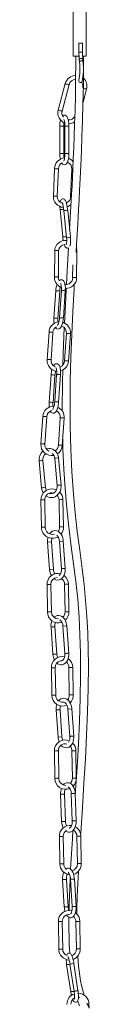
# Model space of a CAD drawing. Header units: millimetres. Extents: x -210 to 706, y -1557 to 245.
# Tile 2 of 4: x -25 to 14, y -1149 to -394. Entities that reach past the tile are written whole.
import ezdxf

# ---------------------------------------------------------------- set-up
doc = ezdxf.new("R2010")
doc.units = ezdxf.units.MM

msp = doc.modelspace()

# ---------------------------------------------------------------- linework, layer by layer
at = {"color": 7, "linetype": 'Continuous', "lineweight": 15}
for p, q in [((1.73, -357.1), (1.73, -422.1)), ((11.47, -422.1), (11.47, -357.1)), ((6.06, -412.1), (6.06, -419.1)), ((8.79, -412.1), (6.06, -412.1)), ((8.79, -419.1), (8.79, -412.1)), ((6.12, -422.1), (1.73, -422.1)), ((11.47, -422.1), (8.89, -422.1)), ((6.3, -424.74), (6.48, -426.57)), ((9.19, -426.32), (9.02, -424.48)), ((-4.43, -443.1), (-9.84, -463.38)), ((-6.93, -464.14), (-1.53, -443.87)), ((9.17, -457.36), (11.86, -447.25)), ((-8.63, -475.84), (-8.59, -496.84)), ((-5.59, -496.83), (-5.63, -475.84)), ((-4.7, -475.71), (-4.65, -496.75)), ((-1.65, -496.75), (-1.7, -475.7)), ((-12.67, -508.28), (-13.56, -529.42)), ((-10.56, -529.42), (-9.67, -508.41)), ((0.59, -508.71), (-0.3, -529.68)), ((-8.38, -539.73), (-6.36, -560.58)), ((-5.54, -540.36), (-3.53, -561.27)), ((-0.54, -560.95), (-2.56, -540.07)), ((-6.33, -560.6), (-6.36, -560.58)), ((-12.55, -571.37), (-12.7, -591.68)), ((-9.7, -591.7), (-9.55, -571.39)), ((4.23, -592.14), (4.38, -571.82)), ((1.31, -582.1), (1.23, -592.12)), ((-11.7, -602.01), (-13.17, -622.93)), ((-10.18, -623.15), (-8.71, -602.22)), ((-7.42, -601.7), (-8.9, -622.63)), ((-5.91, -622.88), (-4.43, -601.91)), ((-16.9, -633.64), (-18.34, -654.58)), ((-15.35, -654.83), (-13.91, -633.85)), ((-3.54, -634.68), (-4.98, -655.62)), ((-1.99, -655.83), (-0.55, -634.89)), ((-15.33, -666.48), (-16.81, -687.41)), ((-13.82, -687.62), (-12.34, -666.69)), ((-11.06, -666.17), (-12.53, -687.1)), ((-9.54, -687.36), (-8.07, -666.38)), ((-21.64, -698.35), (-23.08, -719.29)), ((-20.09, -719.54), (-18.64, -698.56)), ((-8.28, -699.39), (-9.72, -720.33)), ((-6.73, -720.54), (-5.29, -699.6)), ((-19.63, -752.95), (-21.56, -732.19)), ((-12.53, -730.51), (-10.59, -751.39)), ((-7.6, -751.15), (-9.54, -730.23)), ((-24.55, -732.47), (-22.62, -753.23)), ((-23.19, -762.49), (-22.79, -783.54)), ((-19.79, -783.37), (-20.19, -762.43)), ((-9.23, -762.3), (-8.83, -783.23)), ((-5.83, -783.17), (-6.23, -762.24)), ((-17.97, -794.8), (-16.48, -815.74)), ((-13.49, -815.53), (-14.98, -794.59)), ((-8.92, -794.14), (-7.43, -815.12)), ((-4.44, -814.88), (-5.93, -793.93)), ((-18.41, -827.25), (-18.08, -848.29)), ((-15.08, -848.29), (-15.41, -827.2)), ((-4.96, -827.12), (-4.64, -848.11)), ((-1.64, -848.06), (-1.97, -827.07)), ((-15.35, -859.81), (-13.86, -880.76)), ((-10.87, -880.55), (-12.36, -859.6)), ((-6.3, -859.16), (-4.81, -880.13)), ((-1.82, -879.89), (-3.31, -858.94)), ((-1.66, -890.95), (-1.33, -911.94)), ((1.67, -911.9), (1.34, -890.9)), ((-15.11, -891.08), (-14.78, -912.12)), ((-11.78, -912.12), (-12.11, -891.04)), ((-11.44, -923.4), (-9.96, -944.35)), ((-6.97, -944.13), (-8.45, -923.19)), ((-2.39, -922.74), (-0.91, -943.72)), ((2.08, -943.48), (0.6, -922.53)), ((-12.74, -954.89), (-12.41, -975.93)), ((-9.41, -975.93), (-9.74, -954.85)), ((0.7, -954.76), (1.03, -975.75)), ((4.03, -975.71), (3.7, -954.71)), ((-8, -988.01), (-7.23, -1008.99)), ((-4.23, -1008.88), (-5, -987.9)), ((0.13, -987.53), (0.9, -1008.54)), ((3.91, -1008.54), (3.13, -987.42)), ((-8.94, -1020.43), (-8.61, -1041.47)), ((-5.61, -1041.47), (-5.94, -1020.38)), ((4.51, -1020.3), (4.84, -1041.29)), ((7.84, -1041.24), (7.51, -1020.25)), ((-6.44, -1053.52), (-5.18, -1074.48)), ((-2.18, -1074.3), (-3.45, -1053.34)), ((-0.43, -1053.23), (0.83, -1074.22)), ((3.83, -1074.01), (2.56, -1053.05)), ((-9.73, -1085.78), (-9.4, -1106.82)), ((-6.4, -1106.82), (-6.73, -1085.74)), ((3.72, -1085.65), (4.05, -1106.64)), ((7.05, -1106.6), (6.72, -1085.6)), ((-3.37, -1118.76), (-0.26, -1139.53)), ((-0.81, -1118.38), (2.31, -1139.17)), ((5.28, -1138.72), (2.16, -1117.93)), ((-0.24, -1139.53), (-0.26, -1139.53)), ((13.78, -1152.04), (13.7, -1148.93))]:
    msp.add_line(p, q, dxfattribs=at)
at = {"color": 8, "linetype": 'Continuous', "lineweight": 15}
for p, q in [((8.79, -419.1), (6.06, -419.1)), ((6.31, -424.61), (6.3, -424.74)), ((6.48, -426.44), (6.48, -426.57)), ((5.89, -441.05), (5.93, -440.65)), ((-8.57, -475.84), (-8.63, -475.84)), ((-8.53, -496.84), (-8.59, -496.84)), ((-8.34, -539.74), (-8.38, -539.73)), ((-11.63, -601.99), (-11.7, -602.01)), ((-13.1, -622.92), (-13.17, -622.93)), ((-15.26, -666.46), (-15.33, -666.48)), ((-16.74, -687.39), (-16.81, -687.41)), ((-14.98, -794.59), (-17.61, -794.77)), ((-5.93, -793.93), (-8.56, -794.11)), ((-13.49, -815.53), (-16.13, -815.72)), ((-12.36, -859.6), (-14.99, -859.79)), ((-3.31, -858.94), (-5.94, -859.13)), ((-10.87, -880.55), (-13.5, -880.73)), ((-8.45, -923.19), (-11.09, -923.37)), ((0.6, -922.53), (-2.04, -922.72)), ((-6.97, -944.13), (-9.6, -944.32)), ((-3.35, -1118.76), (-3.37, -1118.76)), ((2.16, -1117.93), (-0.81, -1118.38))]:
    msp.add_line(p, q, dxfattribs=at)
at = {"color": 7, "linetype": 'Continuous', "lineweight": 15, "flags": 128}
for points in [[(3.6, -422.1), (3.6, -426.86), (3.48, -440.08), (3.29, -452.3), (3.03, -463.59), (2.73, -473.98), (2.4, -483.51), (2.07, -492.19), (1.71, -500.82), (1.37, -508.49), (1.05, -515.23), (0.73, -521.51), (0.4, -527.84), (-1.11, -555.04)], [(3.87, -572.71), (4.24, -566.33), (5.14, -550.87), (5.45, -545.31), (5.78, -539.41), (6.16, -532.55), (6.57, -524.69), (7.02, -515.81), (7.49, -505.88), (7.96, -494.86), (8.39, -483.77), (8.79, -471.69), (9.15, -458.57), (9.42, -444.37), (9.59, -429.03), (9.59, -422.1)], [(5.94, -440.65), (5.84, -440.93), (5.76, -441.09), (5.77, -441.08)], [(8.03, -442.58), (8.19, -442.34), (8.54, -441.46)], [(-1.7, -475.7), (-1.71, -474.88), (-1.81, -473.34), (-2, -471.89), (-2.28, -470.57), (-2.67, -469.4), (-3.23, -468.37), (-3.77, -467.79), (-4.41, -467.41), (-5.16, -467.27), (-5.94, -467.42), (-6.55, -467.79), (-6.57, -467.8)], [(-7.18, -503.94), (-7.05, -504.17), (-6.52, -504.75), (-5.87, -505.13), (-5.13, -505.27), (-4.34, -505.12), (-3.73, -504.75), (-3.23, -504.23), (-2.78, -503.47), (-2.35, -502.34), (-2.02, -500.99), (-1.8, -499.53), (-1.68, -497.99), (-1.65, -496.7)], [(-4.65, -496.7), (-4.66, -497.43), (-4.74, -498.8), (-4.9, -500.05), (-5.12, -501.1), (-5.36, -501.89), (-5.55, -502.31), (-5.65, -502.45), (-5.64, -502.44)], [(-2.56, -540.07), (-2.64, -539.26), (-2.86, -537.75), (-3.12, -536.31), (-3.44, -534.99), (-3.8, -533.85), (-4.24, -532.86), (-4.7, -532.17), (-5.15, -531.77), (-5.74, -531.5), (-6.44, -531.45), (-7.13, -531.7), (-7.59, -532.09), (-7.91, -532.56), (-8.16, -533.18), (-8.35, -534.05)], [(-8.51, -537.39), (-8.49, -538.19), (-8.38, -539.73)], [(-5.24, -566.42), (-5.12, -566.81), (-4.68, -567.79), (-4.22, -568.48), (-3.77, -568.88), (-3.18, -569.16), (-2.47, -569.2), (-1.92, -569)], [(-1.92, -569), (-2.94, -586.46), (-3.54, -597.12)], [(4.38, -571.82), (4.34, -570.9), (4.06, -569.54)], [(-4.43, -601.91), (-4.39, -601.09), (-4.38, -599.55), (-4.49, -598.1), (-4.7, -596.77), (-5.05, -595.59), (-5.54, -594.63), (-6.08, -594.03), (-6.74, -593.63), (-7.5, -593.48), (-8.29, -593.62), (-8.93, -593.97), (-9.09, -594.12)], [(-8.03, -596.31), (-8.03, -596.3), (-7.95, -596.44), (-7.79, -596.83), (-7.61, -597.51), (-7.46, -598.45), (-7.38, -599.62), (-7.38, -600.93), (-7.42, -601.7)], [(-3.71, -600.17), (-4.13, -607.73), (-5.07, -626.71)], [(7.3, -1018.68), (7.37, -1017.6), (8.66, -998.43), (9.91, -979.45), (11.03, -960.86), (11.96, -942.86), (12.69, -924.91), (13.15, -907.03), (13.28, -889.24), (13.13, -876.69), (12.76, -864.19), (12.13, -851.77), (11.2, -839.44), (9.97, -827.21), (8.51, -815.06), (6.63, -800.83), (4.78, -786.61), (3.15, -772.34), (1.82, -757.98), (0.62, -740.75), (-0.2, -723.37), (-0.65, -705.91), (-0.75, -688.32), (-0.56, -670.68), (-0.11, -653.06), (0.55, -635.43), (1.36, -617.83), (2.29, -600.26), (2.47, -597.03)], [(-12.12, -630.12), (-12.07, -630.21), (-11.53, -630.81), (-10.87, -631.21), (-10.11, -631.36), (-9.32, -631.23), (-8.67, -630.87), (-8.11, -630.34), (-7.56, -629.53), (-7.02, -628.36), (-6.58, -627), (-6.25, -625.53), (-6.01, -623.99), (-5.91, -622.84)], [(-8.9, -622.63), (-8.96, -623.35), (-9.15, -624.71), (-9.41, -625.96), (-9.72, -627.03), (-10.06, -627.83), (-10.31, -628.28), (-10.45, -628.46), (-10.44, -628.45)], [(-5.23, -630.22), (-6.03, -650.4), (-6.25, -658.79)], [(-8.07, -666.38), (-8.02, -665.56), (-8.02, -664.02), (-8.12, -662.57), (-8.33, -661.24), (-8.68, -660.06), (-9.17, -659.11), (-9.71, -658.5), (-10.37, -658.11), (-11.13, -657.95), (-11.92, -658.09), (-12.57, -658.44), (-13.13, -658.98), (-13.43, -659.42)], [(-11.66, -660.78), (-11.67, -660.77), (-11.58, -660.91), (-11.42, -661.3), (-11.25, -661.98), (-11.1, -662.92), (-11.02, -664.09), (-11.02, -665.4), (-11.06, -666.17)], [(-6.35, -662.69), (-6.58, -671.82), (-6.75, -693.18), (-6.74, -694.14)], [(-15.96, -694.18), (-15.7, -694.68), (-15.16, -695.29), (-14.5, -695.68), (-13.74, -695.83), (-12.95, -695.7), (-12.31, -695.35), (-11.74, -694.81), (-11.19, -694), (-10.65, -692.83), (-10.22, -691.47), (-9.88, -690.01), (-9.65, -688.46), (-9.54, -687.31)], [(-12.53, -687.1), (-12.6, -687.82), (-12.78, -689.18), (-13.04, -690.43), (-13.36, -691.5), (-13.69, -692.31), (-13.94, -692.75), (-14.09, -692.93), (-14.07, -692.92)], [(-6.4, -715.77), (-6.19, -723.63), (-5.5, -738.72), (-4.53, -753.69), (-3.25, -768.57), (-1.67, -783.34), (0.19, -798.02), (1.98, -811.45), (3.67, -824.91), (5.09, -838.46), (6.15, -852.13), (6.84, -865.92), (7.21, -879.8), (7.28, -897.1), (7, -914.47), (6.44, -931.9), (5.63, -949.48), (4.65, -967.24), (3.52, -985.17), (3.22, -989.72)], [(-9.54, -730.23), (-9.67, -729.33), (-10.12, -727.77), (-10.83, -726.34), (-11.79, -725.1), (-12.95, -724.1), (-14.26, -723.38), (-15.67, -722.97), (-17.12, -722.87), (-18.57, -723.09), (-18.98, -723.25)], [(-19.03, -755.08), (-19.46, -753.95), (-19.63, -752.95)], [(-19.27, -759.31), (-19.21, -759.36), (-17.9, -760.08), (-16.49, -760.5), (-15.04, -760.59), (-13.59, -760.38), (-12.21, -759.86), (-10.94, -759.05), (-9.82, -757.99), (-8.89, -756.71), (-8.19, -755.26), (-7.74, -753.68), (-7.57, -752.04), (-7.61, -750.99)], [(-10.6, -751.27), (-10.57, -751.9), (-10.7, -753.19), (-11.08, -754.42), (-11.69, -755.52), (-12.47, -756.42), (-13.39, -757.09), (-14.39, -757.48), (-15.44, -757.6), (-16.49, -757.41), (-16.72, -757.3)], [(-5.93, -793.93), (-6.02, -793.05), (-6.36, -791.46), (-6.91, -789.96), (-7.67, -788.62), (-8.61, -787.48), (-9.71, -786.61), (-10.78, -786.11), (-12.02, -785.88), (-13.21, -785.98), (-14.33, -786.39), (-15.33, -787.07), (-16.21, -788.01), (-16.4, -788.32)], [(-13.19, -822.68), (-12.7, -823.06), (-11.63, -823.56), (-10.39, -823.8), (-9.2, -823.69), (-8.09, -823.28), (-7.08, -822.6), (-6.2, -821.66), (-5.46, -820.48), (-4.9, -819.1), (-4.55, -817.56), (-4.41, -815.94), (-4.44, -814.88)], [(-3.31, -858.94), (-3.4, -858.06), (-3.74, -856.47), (-4.29, -854.98), (-5.04, -853.63), (-5.98, -852.5), (-7.08, -851.63), (-8.16, -851.12), (-9.39, -850.89), (-10.59, -851), (-11.7, -851.41), (-12.71, -852.09), (-13.06, -852.46)], [(-10.87, -887.46), (-10.08, -888.07), (-9, -888.58), (-7.77, -888.81), (-6.58, -888.71), (-5.46, -888.3), (-4.46, -887.62), (-3.58, -886.68), (-2.84, -885.5), (-2.28, -884.11), (-1.93, -882.58), (-1.79, -880.96), (-1.82, -879.89)], [(-4.81, -880.1), (-4.79, -880.77), (-4.88, -882.06), (-5.15, -883.23), (-5.56, -884.23), (-6.07, -884.99), (-6.61, -885.5), (-7.15, -885.76), (-7.71, -885.81), (-8.17, -885.67)], [(0.6, -922.53), (0.5, -921.65), (0.16, -920.06), (-0.39, -918.56), (-1.14, -917.22), (-2.08, -916.08), (-3.18, -915.22), (-4.26, -914.71), (-5.49, -914.48), (-6.69, -914.58), (-7.8, -914.99), (-8.8, -915.67), (-9.53, -916.44)], [(-5.55, -917.48), (-4.98, -917.65), (-4.39, -918.03), (-3.75, -918.72), (-3.19, -919.65), (-2.76, -920.77), (-2.47, -922.02), (-2.39, -922.74)], [(-7.61, -950.39), (-7.28, -950.79), (-6.18, -951.66), (-5.1, -952.16), (-3.87, -952.4), (-2.67, -952.29), (-1.56, -951.88), (-0.56, -951.2), (0.33, -950.27), (1.06, -949.09), (1.62, -947.7), (1.98, -946.16), (2.11, -944.55), (2.08, -943.48)], [(3.13, -987.42), (3.07, -986.54), (2.81, -984.95), (2.35, -983.45), (1.71, -982.09), (0.87, -980.92), (-0.03, -980.09), (-1, -979.53), (-2.03, -979.25), (-3.16, -979.26), (-4.22, -979.58), (-5.17, -980.18), (-5.92, -980.93)], [(-4.18, -1016.22), (-4.07, -1016.32), (-3.09, -1016.88), (-2.06, -1017.16), (-0.93, -1017.14), (0.12, -1016.82), (1.07, -1016.23), (1.93, -1015.38), (2.67, -1014.27), (3.26, -1012.93), (3.66, -1011.43), (3.88, -1009.83), (3.9, -1008.4)], [(0.9, -1008.51), (0.91, -1009.19), (0.79, -1010.48), (0.51, -1011.67), (0.12, -1012.67), (-0.35, -1013.43), (-0.83, -1013.91), (-1.24, -1014.14), (-1.49, -1014.17)], [(1.47, -1015.83), (1.04, -1022.3), (-0.11, -1041.46), (-0.31, -1045.57)], [(2.56, -1053.05), (2.49, -1052.2), (2.24, -1050.64), (1.86, -1049.16), (1.34, -1047.81), (0.67, -1046.63), (-0.18, -1045.66), (-0.99, -1045.11), (-1.86, -1044.83), (-2.75, -1044.83), (-3.62, -1045.12), (-3.9, -1045.32)], [(4.45, -1079.91), (4.49, -1076.17), (4.76, -1066.33), (5.14, -1056.48), (5.63, -1047.12)], [(-0.61, -1051.77), (-1.03, -1060.48), (-1.4, -1071.69), (-1.5, -1077.24)], [(-3.45, -1080.62), (-3.29, -1080.9), (-2.44, -1081.87), (-1.62, -1082.42), (-0.76, -1082.7), (0.13, -1082.7), (1.01, -1082.41), (1.75, -1081.88), (2.4, -1081.12), (2.96, -1080.09), (3.41, -1078.78), (3.71, -1077.31), (3.84, -1075.75), (3.84, -1074.23), (3.83, -1074.01)], [(0.83, -1074.19), (0.86, -1074.9), (0.81, -1076.22), (0.65, -1077.42), (0.39, -1078.43), (0.07, -1079.17), (-0.21, -1079.6), (-0.31, -1079.69)], [(2.16, -1117.93), (2.03, -1117.13), (1.75, -1115.65), (1.42, -1114.26), (1.05, -1113.01), (0.64, -1111.94), (0.16, -1111.02), (-0.24, -1110.52), (-0.7, -1110.17), (-1.32, -1109.95), (-2.02, -1109.97), (-2.66, -1110.27), (-3.06, -1110.68), (-3.34, -1111.16), (-3.48, -1111.59)], [(1.22, -1145.43), (1.26, -1145.52), (1.74, -1146.44), (2.14, -1146.94), (2.6, -1147.3), (3.22, -1147.52), (3.92, -1147.49), (4.56, -1147.19), (4.96, -1146.78), (5.24, -1146.3), (5.44, -1145.68), (5.6, -1144.63), (5.65, -1143.49), (5.62, -1142.11), (5.51, -1140.64), (5.33, -1139.11), (5.27, -1138.7)], [(2.31, -1139.14), (2.41, -1139.88), (2.56, -1141.26), (2.64, -1142.54), (2.65, -1143.64), (2.6, -1144.49), (2.53, -1144.94), (2.49, -1145.1), (2.5, -1145.09)], [(5.1, -1146.53), (5.23, -1146.93), (6.52, -1150.32)], [(5.65, -1143.65), (6.32, -1143.71), (6.61, -1143.81)], [(13.62, -1151.69), (12.2, -1148.34)]]:
    msp.add_lwpolyline(points, dxfattribs=at)
at = {"color": 8, "linetype": 'Continuous', "lineweight": 15, "flags": 128}
for points in [[(9.02, -424.48), (8.97, -424.32), (8.73, -424.08), (8.33, -423.91), (7.82, -423.86), (7.3, -423.91), (6.82, -424.08), (6.48, -424.32), (6.31, -424.61)], [(9.19, -426.32), (9.15, -426.16), (8.91, -425.91), (8.5, -425.75), (8, -425.69), (7.47, -425.75), (6.99, -425.91), (6.65, -426.16), (6.48, -426.44)], [(-9.79, -463.33), (-9.81, -463.35), (-9.62, -463.45), (-9.24, -463.58), (-8.73, -463.74), (-8.16, -463.89), (-7.63, -464.01), (-7.21, -464.09), (-6.97, -464.11), (-6.95, -464.09)], [(-4.63, -496.7), (-4.59, -496.7), (-4.32, -496.7), (-3.87, -496.69), (-3.31, -496.69), (-2.73, -496.69), (-2.21, -496.69), (-1.83, -496.69), (-1.66, -496.7), (-1.67, -496.7)], [(-13.54, -529.25), (-13.48, -529.27), (-13.19, -529.3), (-12.72, -529.33), (-12.16, -529.36), (-11.58, -529.38), (-11.07, -529.39), (-10.71, -529.39), (-10.56, -529.38), (-10.57, -529.38)], [(-12.55, -571.37), (-12.55, -571.33), (-12.38, -571.19), (-12.01, -571.08), (-11.49, -571.01), (-10.91, -571), (-10.35, -571.05), (-9.9, -571.14), (-9.62, -571.28), (-9.55, -571.39)], [(4.38, -571.82), (4.32, -571.71), (4.04, -571.58), (3.9, -571.54)], [(-12.68, -591.68), (-12.7, -591.65), (-12.53, -591.51), (-12.16, -591.39), (-11.64, -591.33), (-11.06, -591.32), (-10.5, -591.36), (-10.05, -591.46), (-9.77, -591.59), (-9.73, -591.7)], [(4.23, -592.14), (4.17, -592.03), (3.89, -591.9), (3.43, -591.8), (2.87, -591.75), (2.29, -591.76), (1.78, -591.83), (1.41, -591.94), (1.24, -592.08), (1.23, -592.12)], [(-8.88, -622.63), (-8.83, -622.61), (-8.54, -622.61), (-8.09, -622.62), (-7.52, -622.65), (-6.94, -622.7), (-6.43, -622.75), (-6.07, -622.79), (-5.91, -622.83), (-5.93, -622.84)], [(-18.32, -654.58), (-18.28, -654.57), (-18, -654.58), (-17.55, -654.6), (-16.99, -654.63), (-16.41, -654.67), (-15.89, -654.72), (-15.52, -654.76), (-15.36, -654.78), (-15.37, -654.79)], [(-12.51, -687.1), (-12.46, -687.08), (-12.18, -687.08), (-11.72, -687.09), (-11.16, -687.13), (-10.58, -687.17), (-10.07, -687.22), (-9.7, -687.27), (-9.54, -687.3), (-9.56, -687.31)], [(-23.06, -719.29), (-23.02, -719.28), (-22.74, -719.29), (-22.29, -719.31), (-21.73, -719.34), (-21.15, -719.38), (-20.63, -719.43), (-20.26, -719.47), (-20.09, -719.49), (-20.11, -719.5)], [(-10.57, -751.27), (-10.55, -751.22), (-10.3, -751.13), (-9.86, -751.04)], [(-9.86, -751.04), (-9.31, -750.97), (-8.73, -750.92), (-8.21, -750.9), (-7.82, -750.92), (-7.63, -750.97), (-7.64, -750.99)], [(-22.77, -783.42), (-22.78, -783.42), (-22.63, -783.37), (-22.27, -783.33), (-21.76, -783.3), (-21.18, -783.28), (-20.62, -783.28), (-20.16, -783.3), (-19.87, -783.33), (-19.81, -783.37)], [(-17.61, -794.77), (-17.9, -794.79), (-17.97, -794.8)], [(-8.92, -794.14), (-8.85, -794.14), (-8.56, -794.11)], [(-7.42, -815.09), (-7.36, -815.08), (-7.08, -815.06)], [(-7.08, -815.06), (-6.62, -815.03), (-6.06, -814.99), (-5.48, -814.95), (-4.97, -814.91), (-4.61, -814.89), (-4.45, -814.88), (-4.46, -814.88)], [(-16.13, -815.72), (-16.41, -815.74), (-16.48, -815.74)], [(-18.06, -848.24), (-18.02, -848.23), (-17.75, -848.22), (-17.31, -848.2), (-16.75, -848.19), (-16.16, -848.18), (-15.65, -848.18), (-15.27, -848.18), (-15.09, -848.19), (-15.11, -848.2)], [(-14.99, -859.79), (-15.28, -859.81), (-15.35, -859.81)], [(-6.3, -859.16), (-6.23, -859.15), (-5.94, -859.13)], [(-13.5, -880.73), (-13.79, -880.75), (-13.86, -880.76)], [(-4.79, -880.1), (-4.74, -880.1), (-4.45, -880.08)], [(-4.45, -880.08), (-4, -880.04), (-3.44, -880), (-2.86, -879.96), (-2.35, -879.93), (-1.98, -879.9), (-1.82, -879.89), (-1.84, -879.89)], [(-14.76, -912.08), (-14.72, -912.07), (-14.45, -912.05), (-14, -912.04), (-13.45, -912.03), (-12.86, -912.02), (-12.34, -912.02), (-11.97, -912.02), (-11.79, -912.03), (-11.8, -912.03)], [(-11.09, -923.37), (-11.37, -923.39), (-11.44, -923.4)], [(-2.39, -922.74), (-2.32, -922.74), (-2.04, -922.72)], [(-0.89, -943.69), (-0.84, -943.68), (-0.55, -943.66)], [(-0.55, -943.66), (-0.09, -943.63), (0.47, -943.59), (1.05, -943.55), (1.56, -943.51), (1.92, -943.49), (2.08, -943.48), (2.07, -943.48)], [(-9.6, -944.32), (-9.89, -944.34), (-9.96, -944.35)], [(-12.39, -975.89), (-12.35, -975.88), (-12.09, -975.86), (-11.64, -975.85), (-11.08, -975.84), (-10.5, -975.83), (-9.98, -975.82), (-9.6, -975.83), (-9.42, -975.84), (-9.44, -975.84)], [(-7.72, -987.98), (-7.96, -988), (-8, -988.01)], [(0.13, -987.53), (0.17, -987.52), (0.41, -987.5)], [(-6.95, -1008.97), (-7.19, -1008.98), (-7.23, -1008.99)], [(0.93, -1008.51), (0.94, -1008.5), (1.18, -1008.48)], [(1.18, -1008.48), (1.61, -1008.46), (2.16, -1008.44), (2.74, -1008.42), (3.27, -1008.4), (3.67, -1008.39), (3.88, -1008.4), (3.87, -1008.4)], [(-8.59, -1041.42), (-8.55, -1041.41), (-8.28, -1041.4), (-7.83, -1041.38), (-7.28, -1041.37), (-6.69, -1041.36), (-6.17, -1041.36), (-5.8, -1041.36), (-5.62, -1041.37), (-5.63, -1041.38)], [(-6.3, -1053.51), (-6.44, -1053.52), (-6.44, -1053.52)], [(-0.43, -1053.23), (-0.43, -1053.23), (-0.29, -1053.23)], [(-5.03, -1074.47), (-5.18, -1074.48), (-5.18, -1074.48)], [(0.84, -1074.19), (0.83, -1074.19), (0.98, -1074.19)], [(-9.37, -1106.78), (-9.34, -1106.77), (-9.07, -1106.75), (-8.62, -1106.74), (-8.06, -1106.73), (-7.48, -1106.72), (-6.96, -1106.72), (-6.58, -1106.72), (-6.41, -1106.73), (-6.42, -1106.73)], [(-0.81, -1118.38), (-1.08, -1118.42), (-1.61, -1118.5), (-2.19, -1118.59), (-2.73, -1118.67), (-3.13, -1118.73), (-3.35, -1118.76)], [(2.31, -1139.15), (2.03, -1139.19), (1.5, -1139.27), (0.92, -1139.35), (0.39, -1139.43), (-0.02, -1139.49), (-0.24, -1139.53)], [(2.33, -1139.14), (2.33, -1139.14), (2.55, -1139.11), (2.95, -1139.05), (3.48, -1138.97), (4.06, -1138.88), (4.6, -1138.8), (5.01, -1138.74), (5.24, -1138.7), (5.24, -1138.7)]]:
    msp.add_lwpolyline(points, dxfattribs=at)
at = {"color": 7, "linetype": 'Continuous', "lineweight": 15}
for centre, radius, start, end in [((68.05, -419.27), 61.98, 179.84232, 185.06078), ((67.3, -419.3), 58.5, 179.80136, 185.07982), ((-38.76, -431.88), 45.54, 348.90337, 6.69542), ((-41.77, -431.71), 51.25, 349.02669, 6.0367), ((3.85, -445.3), 8.57, 92.2624, 165.12838), ((3.79, -445.24), 5.49, 93.14354, 165.5428), ((3.89, -445.07), 5.27, 344.47574, 33.74409), ((4.22, -444.94), 7.98, 343.14694, 48.81277), ((-1.8, -465.52), 8.32, 164.68203, 248.57861), ((-2.08, -465.56), 5.06, 163.21715, 220.74959), ((10.84, -475.42), 19.48, 166.57582, 181.23173), ((13.36, -475.65), 18.99, 171.89711, 180.56382), ((-18, -475.02), 13.32, 357.03366, 19.73019), ((-1.52, -465.84), 5.01, 261.83773, 331.75237), ((-1.5, -466.4), 7.44, 267.8409, 305.00932), ((11.44, -497.11), 20.02, 179.23691, 191.32512), ((13.54, -496.95), 19.13, 179.66677, 189.61592), ((-4.24, -508.48), 8.43, 94.5055, 178.64652), ((-4.11, -508.55), 5.56, 121.03261, 178.47097), ((-4.59, -508.27), 5.19, 355.22385, 69.36514), ((-3.88, -507.04), 6.83, 36.41748, 73.53382), ((-5.43, -529.84), 8.14, 175.83375, 266.98525), ((-5.26, -529.75), 5.31, 175.98258, 255.17286), ((-21.87, -540.8), 16.33, 1.55043, 23.97216), ((-5.64, -529.65), 5.34, 292.72914, 359.73188), ((-4.71, -531.38), 6.41, 286.40814, 316.73676), ((-4.39, -571.48), 8.16, 82.98755, 179.17174), ((23.26, -557.91), 29.75, 185.15616, 190.85983), ((-17.05, -563.63), 13.74, 347.15414, 10.12791), ((-16.14, -563.58), 15.82, 344.50243, 9.66596), ((-4.55, -571.38), 5, 93.25087, 180.06934), ((-4.43, -591.76), 8.28, 179.47331, 249.01756), ((-5.32, -591.87), 4.39, 177.79846, 210.78321), ((-3.91, -592.03), 5.15, 261.84514, 359.0105), ((-3.87, -592.05), 8.11, 266.38939, 359.38591), ((7.59, -603.06), 19.32, 161.84055, 176.8711), ((10.21, -603.46), 18.96, 166.74953, 176.25008), ((-8.66, -634.04), 8.25, 95.01059, 177.22487), ((4.87, -624.54), 18.12, 174.92335, 188.05561), ((6.56, -624.49), 16.79, 175.41505, 184.88912), ((-8.9, -634.16), 8.39, 355.04812, 72.5661), ((-8.64, -634.07), 5.27, 120.11719, 177.55278), ((-9.02, -634.21), 5.5, 355.07375, 71.83031), ((-10.04, -655.35), 8.33, 174.73439, 263.07353), ((-10.06, -655.35), 5.32, 173.99099, 245.58601), ((-10.2, -655.45), 5.22, 288.04987, 358.08171), ((-10.32, -655.37), 8.34, 285.69324, 356.8116), ((4.23, -667.52), 19.59, 164.53132, 176.95514), ((6.95, -667.97), 19.33, 166.6121, 176.20091), ((-13.44, -698.72), 8.2, 87.40955, 177.44241), ((-13.39, -698.76), 5.26, 106.47516, 177.80004), ((4.56, -689), 21.43, 175.72436, 185.8622), ((3.29, -688.97), 17.16, 175.48068, 185.11348), ((-13.54, -698.82), 5.3, 353.77242, 64.07594), ((-13.64, -698.87), 8.39, 354.99792, 65.4676), ((-15.66, -731.46), 8.95, 131.69479, 186.48712), ((-14.79, -720.05), 8.33, 174.75114, 280.86018), ((-14.78, -720.05), 5.33, 174.09154, 246.20954), ((-14.98, -720.11), 5.26, 300.4297, 357.62008), ((-14.78, -720.25), 8.06, 302.29043, 357.9211), ((-15.8, -731.39), 5.82, 129.60073, 187.90355), ((-17.66, -730.78), 5.14, 2.96618, 49.72559), ((-14.78, -762.31), 8.41, 65.01318, 181.23581), ((-13.79, -752.45), 8.87, 185.02679, 211.4762), ((-14.79, -762.3), 5.4, 74.89901, 181.42919), ((-14.25, -762.27), 5.03, 359.6513, 44.06609), ((-14.22, -762.24), 7.99, 359.97616, 46.77234), ((-14.31, -783.29), 8.48, 180.92065, 300.57866), ((-14.31, -783.29), 5.48, 180.85438, 288.0187), ((-13.72, -783.47), 4.9, 321.41231, 2.78227), ((-14.11, -783.37), 8.29, 320.87457, 1.34227), ((-7.36, -793.91), 10.64, 164.42958, 184.79093), ((-6.97, -793.92), 8.03, 164.24116, 184.74044), ((-15.2, -794.05), 6.28, 359.12749, 47.81949), ((-13.62, -816.04), 6.26, 317.43908, 8.73841), ((-10.19, -826.92), 8.23, 75.15302, 182.2723), ((-6.2, -815.24), 10.29, 182.79388, 209.866), ((-10.17, -826.93), 5.25, 95.55269, 182.9241), ((-6.09, -815.23), 7.41, 182.34439, 210.55163), ((-10.24, -827.03), 5.28, 359.05272, 55.13026), ((-10.14, -826.97), 8.17, 359.32291, 54.5372), ((-9.84, -848.37), 8.24, 179.08167, 289.68121), ((-9.66, -848.22), 5.42, 179.74841, 269.72911), ((-9.77, -848.4), 5.15, 311.989, 3.22648), ((-10.08, -848.27), 8.44, 311.32964, 1.37596), ((-5.16, -858.84), 10.23, 157.95255, 185.45098), ((-4.92, -858.84), 7.47, 160.41956, 185.82057), ((-12.49, -859.06), 6.2, 359.08147, 50.24511), ((-6.91, -890.74), 8.2, 76.80484, 182.39055), ((-3.72, -880.31), 10.15, 182.56556, 207.65337), ((-3.1, -880.12), 7.78, 183.16506, 203.72393), ((-6.99, -890.67), 5.13, 103.28377, 184.14855), ((-6.92, -890.83), 5.26, 358.67293, 51.20503), ((-6.88, -890.83), 8.21, 359.50318, 55.83474), ((-6.55, -912.21), 8.23, 179.06118, 294.29429), ((-6.48, -912.14), 5.3, 178.79813, 276.11987), ((-6.61, -912.13), 5.28, 318.47238, 1.96333), ((-6.47, -912.19), 8.14, 314.86673, 2.06349), ((-1.25, -922.39), 10.24, 161.24047, 185.63311), ((-0.32, -922.52), 8.16, 163.98074, 184.65026), ((-7.71, -944.54), 6.86, 328.86727, 7.16134), ((-4.57, -954.55), 8.19, 66.74254, 182.41025), ((0.58, -943.73), 10.55, 183.3332, 202.69815), ((-4.57, -954.53), 5.18, 73.69955, 183.49721), ((0.37, -943.78), 7.34, 182.76438, 202.26724), ((-4.47, -954.68), 5.17, 359.15961, 41.76647), ((-4.47, -954.67), 8.18, 359.71585, 46.17792), ((-4.19, -976.03), 8.22, 179.02798, 293.41445), ((-4, -975.87), 5.41, 179.6939, 269.03047), ((-4.54, -975.87), 5.57, 315.52049, 1.23181), ((-4.15, -975.98), 8.19, 314.10283, 1.93442), ((4.28, -987.46), 12.29, 161.56087, 182.55491), ((3.45, -987.38), 8.47, 158.37494, 183.52851), ((-5.76, -987.02), 5.92, 355.06641, 52.88279), ((3.95, -1008.8), 11.18, 180.96328, 206.78909), ((3.82, -1008.88), 8.05, 179.97911, 205.42254), ((-0.74, -1020.08), 8.21, 82.02948, 182.40827), ((-0.59, -1020.19), 5.36, 123.76625, 182.05637), ((-0.94, -1020.29), 5.45, 359.9272, 60.33951), ((-0.98, -1020.3), 8.48, 0.31915, 60.11765), ((-0.19, -1041.42), 8.42, 180.02196, 263.80282), ((-0.36, -1041.49), 5.26, 178.79895, 232.81856), ((-0.29, -1041.64), 5.14, 281.17499, 3.91662), ((-0.52, -1041.49), 8.37, 287.17987, 1.72581), ((7.42, -1052.41), 13.91, 160.5083, 184.58188), ((8.1, -1052.42), 11.59, 164.46056, 184.51714), ((-8.59, -1053), 8.15, 358.35922, 39.32896), ((-1.51, -1085.46), 8.23, 75.00481, 182.25939), ((9.67, -1073.73), 14.87, 182.88687, 196.09485), ((9.9, -1073.72), 12.1, 182.74231, 196.9034), ((-1.44, -1085.5), 8.16, 359.24568, 53.89321), ((-1.51, -1085.46), 5.22, 85.8303, 183.0234), ((348.02, -1088.83), 349.67, 178.95145, 183.48038), ((-1.76, -1085.67), 5.48, 0.18591, 47.35409), ((-1.07, -1106.83), 8.33, 179.66329, 267.31114), ((-1.14, -1106.87), 5.26, 178.48454, 248.03298), ((-1.26, -1106.86), 5.32, 290.43635, 2.36844), ((-1.33, -1106.82), 8.38, 289.89811, 1.55229), ((26.74, -1114), 30.48, 181.35081, 188.98319), ((-18.07, -1120), 17.34, 5.38174, 25.13984), ((137.34, -1106.07), 132.37, 182.6504, 195.80312), ((29.15, -1135.35), 29.71, 188.09286, 193.43902), ((5.19, -1148.94), 8.33, 108.60542, 181.80309), ((4.94, -1148.79), 5.09, 117.22457, 183.75156), ((5.24, -1149.08), 8.46, 1.03965, 88.19466)]:
    msp.add_arc(centre, radius, start, end, dxfattribs=at)
at = {"color": 8, "linetype": 'Continuous', "lineweight": 15}
for centre, radius, start, end in [((-1.28, -437.12), 6.75, 242.23674, 267.89977), ((7.26, -440.93), 1.38, 185.01926, 337.54411), ((12.72, -437.9), 9.4, 249.07604, 264.78992), ((-7.04, -544.67), 68.85, 88.82735, 91.27369), ((-3.07, -530.3), 54.62, 88.55361, 91.70083), ((-7, -565.78), 68.97, 88.82996, 91.2722), ((-10.45, -491.38), 17.05, 262.53187, 272.62873), ((1.42, -503.97), 4.81, 260.07384, 269.2136), ((0.39, -525.85), 3.89, 259.77114, 268.37944), ((-8.04, -527.07), 12.68, 268.61654, 280.997), ((-4.81, -532.33), 8.06, 264.76925, 286.23204), ((-6.03, -547.91), 12.69, 268.62305, 280.96587), ((-2.74, -553.83), 7.42, 264.07827, 286.94654), ((-11.27, -616.3), 14.31, 79.69497, 91.44229), ((-6.72, -613.04), 11.36, 78.38149, 93.55576), ((-12.74, -637.24), 14.32, 79.69926, 91.43983), ((-16.6, -651.12), 17.48, 81.13709, 90.98233), ((-3.26, -652.5), 17.82, 81.23143, 90.88621), ((-4.71, -673.45), 17.83, 81.2326, 90.88424), ((-14.9, -680.77), 14.31, 79.69497, 91.44229), ((-10.35, -677.51), 11.36, 78.38149, 93.55576), ((-16.38, -701.71), 14.32, 79.69926, 91.43983), ((-21.34, -715.83), 17.48, 81.13709, 90.98233), ((-8, -717.21), 17.82, 81.23143, 90.88621), ((-9.45, -738.16), 17.83, 81.2326, 90.88424), ((-23.86, -733.41), 1.16, 87.74045, 126.37548), ((-22.59, -736.59), 4.51, 76.87125, 105.77409), ((-11.84, -731.45), 1.17, 87.74995, 126.35911), ((-10.57, -734.63), 4.51, 76.8649, 105.77783), ((-21.93, -754.17), 1.16, 87.7389, 126.37814), ((-20.65, -757.37), 4.54, 76.98675, 105.70601), ((-21.56, -769.25), 6.96, 78.65245, 103.55533), ((-7.6, -768.9), 6.8, 78.3664, 103.84138), ((-7.2, -789.84), 6.81, 78.36938, 103.83311), ((-16.51, -853.07), 25.89, 87.57835, 94.22098), ((-3.05, -853.39), 26.35, 87.63492, 94.16288), ((-2.72, -874.39), 26.35, 87.63517, 94.16245), ((0.25, -917.23), 26.35, 87.63492, 94.16288), ((-13.2, -916.9), 25.89, 87.57835, 94.22098), ((0.58, -938.22), 26.35, 87.63517, 94.16245), ((-10.84, -980.71), 25.89, 87.57835, 94.22098), ((2.62, -981.04), 26.35, 87.63492, 94.16288), ((2.94, -1002.03), 26.35, 87.63517, 94.16245), ((-4.96, -1032.37), 44.48, 90.05348, 93.55817), ((2.87, -1022.42), 35, 89.57743, 94.03121), ((-4.19, -1053.45), 44.57, 90.05846, 93.55574), ((-7.03, -1046.25), 25.89, 87.57835, 94.22098), ((6.42, -1046.57), 26.35, 87.63492, 94.16288), ((6.75, -1067.57), 26.35, 87.63517, 94.16245), ((-12.41, -931.41), 122.26, 272.86424, 274.20201), ((-5.3, -948.92), 104.43, 272.75087, 274.31711), ((-11.15, -952.26), 122.37, 272.86461, 274.20118), ((-3.84, -973.14), 101.16, 272.72974, 274.33922), ((-7.82, -1111.61), 25.89, 87.57835, 94.22098), ((5.63, -1111.93), 26.35, 87.63492, 94.16288), ((5.96, -1132.92), 26.35, 87.63517, 94.16245), ((12.67, -1145.36), 3.71, 267.51893, 286.16544)]:
    msp.add_arc(centre, radius, start, end, dxfattribs=at)

doc.saveas('drawing.dxf')
